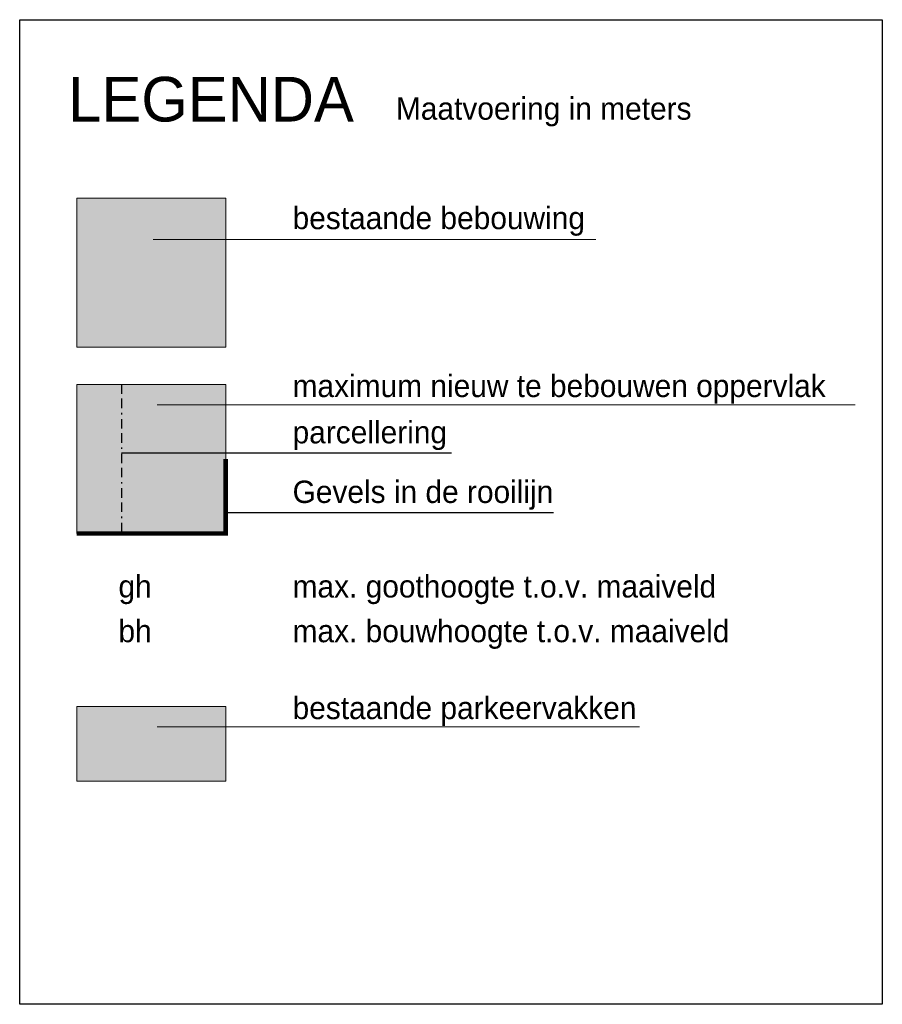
# Model space of a CAD drawing. Header units: metres. Extents: x 93896 to 94330, y 463793 to 463977.
# Tile 3 of 3: x 94272 to 94330, y 463835 to 463901. Entities that reach past the tile are written whole.
import ezdxf

# ---------------------------------------------------------------- set-up
doc = ezdxf.new("R2010")
doc.units = ezdxf.units.M
doc.header["$LTSCALE"] = 0.5
doc.linetypes.add('BORDER2', pattern=[22.225, 6.35, -3.175, 6.35, -3.175, 0, -3.175])
doc.layers.get('0').update_dxf_attribs({"linetype": 'CONTINUOUS'})
for name, color, linetype, lineweight in [('B-parkeervakken', 253, 'CONTINUOUS', 5), ('B_BEBOUWING-VLAK', 254, 'CONTINUOUS', 18), ('B_BEBOUWINGSGRENS_0', 7, 'CONTINUOUS', 13), ('N-RO_BEBOUWING_ROOILIJN', 7, 'CONTINUOUS', 50), ('N_RO-txt', 7, 'CONTINUOUS', 9)]:
    doc.layers.add(name, color=color, linetype=linetype, lineweight=lineweight)
doc.layers.add('N-RO_BEBOUWING_VLAK', color=52, linetype='CONTINUOUS')
doc.layers.add('N_RO_BEBOUWING_REFLIJN', color=7, linetype='BORDER2')
doc.styles.add('Leiden', font='frureglight.ttf')

msp = doc.modelspace()

# ---------------------------------------------------------------- hatches: boundary and pattern name
at = {"true_color": 0x991b1e, "transparency": 33554483}
h = msp.add_hatch(color=244, dxfattribs=at)
h.dxf.hatch_style = 1
h.paths.add_polyline_path([(94275.806, 463854.605), (94275.806, 463849.605), (94285.806, 463849.605), (94285.806, 463854.605)])
at = {"layer": 'B_BEBOUWING-VLAK'}
h = msp.add_hatch(color=256, dxfattribs=at)
h.dxf.hatch_style = 1
h.paths.add_polyline_path([(94275.806, 463888.72), (94275.806, 463878.72), (94285.806, 463878.72), (94285.806, 463888.72)])
at = {"layer": 'N-RO_BEBOUWING_VLAK'}
h = msp.add_hatch(color=256, dxfattribs=at)
h.dxf.hatch_style = 1
h.paths.add_polyline_path([(94275.806, 463876.22), (94275.806, 463866.22), (94285.806, 463866.22), (94285.806, 463876.22)])

# ---------------------------------------------------------------- linework, layer by layer
msp.add_lwpolyline([(94271.975, 463900.704), (94329.883, 463900.704), (94329.883, 463834.618), (94271.975, 463834.618)], close=True)
at = {"flags": 128}
for points in [[(94300.964, 463871.611), (94278.818, 463871.611)], [(94307.818, 463867.611), (94285.806, 463867.611)]]:
    msp.add_lwpolyline(points, dxfattribs=at)
at = {"layer": 'B-parkeervakken', "color": 0, "flags": 128}
msp.add_lwpolyline([(94275.806, 463854.605), (94275.806, 463849.605), (94285.806, 463849.605), (94285.806, 463854.605), (94275.806, 463854.605)], dxfattribs=at)
at = {"layer": 'B_BEBOUWING-VLAK', "flags": 128}
msp.add_lwpolyline([(94275.806, 463888.72), (94275.806, 463878.72), (94285.806, 463878.72), (94285.806, 463888.72), (94275.806, 463888.72)], dxfattribs=at)
at = {"layer": 'B_BEBOUWINGSGRENS_0', "flags": 128}
msp.add_lwpolyline([(94275.806, 463876.22), (94275.806, 463866.22), (94285.806, 463866.22), (94285.806, 463876.22), (94275.806, 463876.22)], dxfattribs=at)
at = {"layer": 'N-RO_BEBOUWING_ROOILIJN', "const_width": 0.3, "flags": 128}
msp.add_lwpolyline([(94285.806, 463871.22), (94285.806, 463866.22), (94275.806, 463866.22)], dxfattribs=at)
at = {"layer": 'N_RO-txt', "flags": 128}
for points in [[(94310.651, 463885.941), (94280.936, 463885.941)], [(94328.07, 463874.85), (94281.213, 463874.85)], [(94313.575, 463853.234), (94281.213, 463853.234)]]:
    msp.add_lwpolyline(points, dxfattribs=at)
at = {"layer": 'N_RO_BEBOUWING_REFLIJN', "ltscale": 0.2, "flags": 128}
msp.add_lwpolyline([(94278.818, 463876.22), (94278.818, 463866.22)], dxfattribs=at)

# ---------------------------------------------------------------- texts
at = {"layer": 'N_RO-txt', "style": 'Leiden'}
for s, height, p in [('LEGENDA', 3, (94275.235, 463893.868)), ('Maatvoering in meters', 1.5, (94297.232, 463893.991)), ('bestaande bebouwing', 1.5, (94290.295, 463886.645)), ('maximum nieuw te bebouwen oppervlak', 1.5, (94290.295, 463875.375)), ('parcellering', 1.5, (94290.295, 463872.266)), ('Gevels in de rooilijn', 1.5, (94290.295, 463868.266)), ('gh', 1.5, (94278.607, 463861.921)), ('max. goothoogte t.o.v. maaiveld', 1.5, (94290.295, 463861.921)), ('bh', 1.5, (94278.607, 463858.921)), ('max. bouwhoogte t.o.v. maaiveld', 1.5, (94290.295, 463858.921)), ('bestaande parkeervakken', 1.5, (94290.295, 463853.76))]:
    msp.add_text(s, height=height, dxfattribs=at).set_placement(p)

doc.saveas('drawing.dxf')
